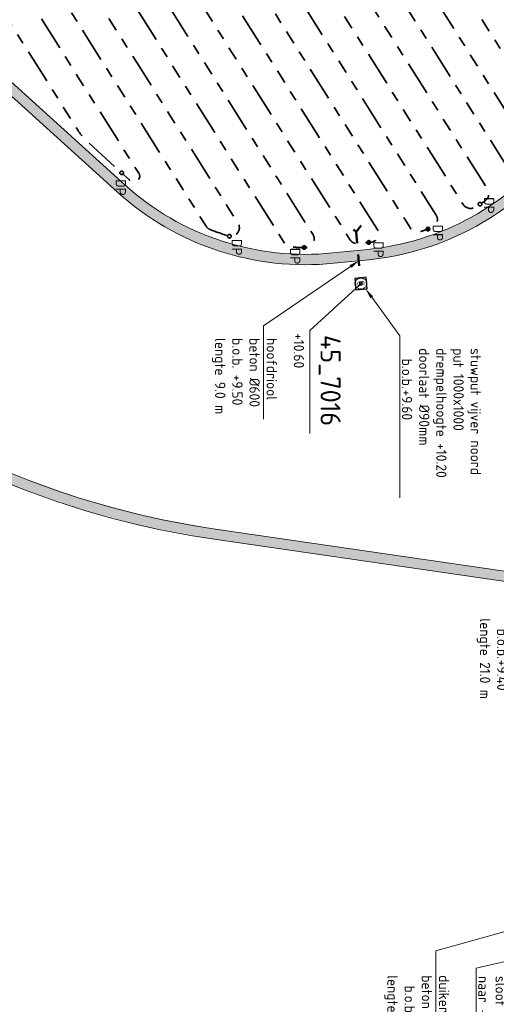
# Model space of a CAD drawing. Header units: metres. Extents: x 232508 to 233531, y 553160 to 554395.
# Tile 18 of 24: x 233165 to 233249, y 554092 to 554264. Entities that reach past the tile are written whole.
import ezdxf
from ezdxf import colors
from ezdxf.entities.mleader import LeaderData, LeaderLine
from ezdxf.enums import TextEntityAlignment as Align
from ezdxf.math import Vec2, Vec3

# ---------------------------------------------------------------- set-up
doc = ezdxf.new("R2010")
doc.units = ezdxf.units.M
for name, pattern in [('HIDDENX2', [0.75, 0.5, -0.25]), ('NLCS-HIDDEN', [4, 2, -2]), ('RI-DRAINAGE', [19.2, 6, -1.8, 1.8, -1.8, 2.4, -1.8, 1.8, -1.8])]:
    doc.linetypes.add(name, pattern=pattern)
doc.layers.get('Defpoints').update_dxf_attribs({"color": 241})
for name, color, linetype, lineweight in [('N-WE-RI-DRAINAGE_DRAIN_PP_125-G', 104, 'RI-DRAINAGE', 35), ('N-WE-RI-DRAINAGE_DRAIN_PP_65-G', 64, 'RI-DRAINAGE', 35), ('N-WE-RI-DRAINAGE_LOZINGSPUNT_ET-T25', 90, 'Continuous', 25), ('X-XX-AL-AANKLEDING-T25', 7, 'Continuous', 25), ('X-XX-AL-REFERENTIE_X_000030163659-G', 7, 'Continuous', 18)]:
    doc.layers.add(name, color=color, linetype=linetype, lineweight=lineweight)
for name, color, linetype, lineweight, true_color in [('N-WE-RI-HWA_PUTNUMMER-S', 150, 'Continuous', 25, 0x007fff), ('N-WE-RI-HWA_RIOOLPUT_STUWPUT-S', 150, 'Continuous', 25, 0x007fff), ('N-WE-RI-WH-DUIKER-T', 150, 'Continuous', 13, 0x007fff), ('N-WE-RI-WH-DUIKER_BETON_600-G', 150, 'NLCS-HIDDEN', 50, 0x007fff)]:
    doc.layers.add(name, color=color, linetype=linetype, lineweight=lineweight, true_color=true_color)
doc.styles.add('NLCS-ISO', font='NLCS-ISO.ttf')
doc.styles.add('NLCS-ISO-ANNOTATIEF-T18', font='NLCS-ISO.ttf', dxfattribs={"height": 1.8})
doc.styles.add('NLCS-ISO-ANNOTATIVE-T25', font='NLCS-ISO.ttf', dxfattribs={"height": 2.5})
doc.styles.add('T18', font='NLCS-ISO.ttf', dxfattribs={"height": 1.8})
doc.styles.add('T25', font='NLCS-ISO.ttf', dxfattribs={"height": 2.5})

# ---------------------------------------------------------------- blocks, each defined once
blk = doc.blocks.new('SRI-PUT_STUWPUT-SO')
at = {"lineweight": -3, "flags": 128}
blk.add_lwpolyline([(-2, -2), (2, -2), (2, 2), (-2, 2)], close=True, dxfattribs=at)
at = {"linetype": 'HIDDENX2', "lineweight": -3, "ltscale": 0.25}
blk.add_circle((0, 0), 2, dxfattribs=at)
at = {"ltscale": 0.1, "style": 'NLCS-ISO'}
blk.add_text('S', height=2.5, dxfattribs=at).set_placement((0, -0.01), align=Align.MIDDLE_CENTER)
blk = doc.blocks.new('*U118')
at = {"layer": 'Defpoints'}
blk.add_lwpolyline([(-0.24, -0.24), (0.21, -0.24), (0.21, 0.21), (-0.24, 0.21)], close=True, dxfattribs=at)
at = {"color": 0, "linetype": 'ByBlock', "lineweight": -2}
for tag, p, height, style in [('PUNTNUMMER', (0.85, 1.24), 2.5, 'T25'), ('AFMETINGEN', (0.85, -1.26), 1.8, 'T18'), ('PUTDEKSELHOOGTE', (0.85, -3.76), 1.8, 'T18'), ('BIJZONDERHEDEN', (0.85, -6.26), 1.8, 'T18')]:
    blk.add_attdef(tag, p, '', height=height, dxfattribs=dict(at, style=style))
at = {"layer": 'Defpoints', "style": 'NLCS-ISO'}
blk.add_text('r', height=0.3, dxfattribs=at).set_placement((-0.01, 0.04), align=Align.MIDDLE_CENTER)
blk = doc.blocks.new('Drainagedoorspuitput')
blk.add_circle((0, 0), 0.315)

msp = doc.modelspace()

# ---------------------------------------------------------------- linework, layer by layer
at = {"layer": 'N-WE-RI-DRAINAGE_DRAIN_PP_65-G', "flags": 128}
for points in [[(233211.69, 554288.99, 0.011035), (233209.47, 554288.66, 0.534272), (233208.45, 554286.38), (233242.73, 554232.09, 0.405717), (233244.77, 554231.6, 0.011238), (233246.52, 554232.69, 0.409578), (233246.97, 554234.74), (233213.15, 554288.3, 0.291538)], [(233223.82, 554289.09, 0.012681), (233221.24, 554289.31, 0.611203), (233219.88, 554287.01), (233250.74, 554238.14, 0.473132), (233253.04, 554237.85, 0.011515), (233254.54, 554239.34, 0.344717), (233254.73, 554241.18), (233224.92, 554288.4, 0.22793)], [(233201.08, 554286.76, 0.001771), (233199.03, 554286.24, 0.508972), (233198.14, 554283.99), (233233.51, 554227.96, 0.340899), (233235.23, 554227.33, 0.011551), (233237.24, 554228.02, 0.477276), (233237.99, 554230.23), (233202.71, 554286.11, 0.300541)], [(233238.38, 554285.26), (233236.61, 554285.95, 0.007263), (233235.22, 554286.46, 0.712087), (233233.45, 554284.25), (233257.52, 554246.13, 0.524896), (233259.99, 554246.03), (233261.27, 554247.74, 0.311564), (233261.34, 554249.44), (233239.1, 554284.66, 0.160705)], [(233190.91, 554284.04, 0.001752), (233188.91, 554283.46, 0.497946), (233188.06, 554281.22), (233222.95, 554225.95, 0.284394), (233224.37, 554225.26), (233225.97, 554225.42, 0.003503), (233226.61, 554225.49, 0.552573), (233227.71, 554227.78), (233192.6, 554283.4, 0.333214)], [(233180.95, 554281, 0.001735), (233178.98, 554280.35, 0.487124), (233178.19, 554278.13), (233211.52, 554225.33, 0.242958), (233212.71, 554224.64, 0.013528), (233215.19, 554224.57, 0.59067), (233216.46, 554226.87), (233182.68, 554280.37, 0.342937)], [(233171.18, 554277.64, 0.001722), (233169.25, 554276.93, 0.476485), (233168.51, 554274.72), (233197.83, 554228.28, 0.160704), (233198.56, 554227.69, 0.018022), (233201.69, 554226.6, 0.696), (233203.4, 554228.83), (233172.96, 554277.03, 0.352632)], [(233161.61, 554273.98, 0.00171), (233159.72, 554273.21, 0.466009), (233159.02, 554271.02), (233175.46, 554244.99, 0.068223), (233177.21, 554242.91), (233184.35, 554236.45, 0.001567), (233184.56, 554236.26, 0.869513), (233186.07, 554237.54), (233163.44, 554273.39, 0.362313)]]:
    msp.add_lwpolyline(points, format="xyb", close=True, dxfattribs=at)
at = {"layer": 'N-WE-RI-WH-DUIKER_BETON_600-G', "flags": 128}
msp.add_lwpolyline([(233224.89, 554228.42), (233224.01, 554227.33), (233222.95, 554228.23)], dxfattribs=at)

# ---------------------------------------------------------------- block references
at = {"layer": 'N-WE-RI-DRAINAGE_DRAIN_PP_125-G'}
for p in [(233183.08, 554237.6), (233245.66, 554232.14), (233236.58, 554227.78), (233201.89, 554226.54), (233214.96, 554224.57), (233226.23, 554225.45)]:
    msp.add_blockref('Drainagedoorspuitput', p, dxfattribs=at)

# ---------------------------------------------------------------- texts
at = {"layer": 'N-WE-RI-DRAINAGE_LOZINGSPUNT_ET-T25', "style": 'NLCS-ISO-ANNOTATIVE-T25'}
for p in [(233181.48, 554235.06), (233245.8, 554231.92), (233236.87, 554227.12), (233226.5, 554224.22)]:
    msp.add_text('DP', height=1.8, rotation=270, dxfattribs=at).set_placement(p, align=Align.BOTTOM_CENTER)

# ---------------------------------------------------------------- leaders
at = {"layer": 'N-WE-RI-WH-DUIKER-T', "linetype": 'Continuous'}
ml = msp.add_multileader_mtext('Standard', dxfattribs=at)
ml.set_content('duiker\\Pbeton %%C400\\P\\pxi-3,l4,t4;b.o.b.^I+9.40\\P\\pi0,l0,tz;lengte 21.0 m', color=256, style='NLCS-ISO-ANNOTATIEF-T18')
ml.set_leader_properties(color=256, linetype='ByLayer', lineweight=13)
ml.build(insert=Vec2(0, 0))
ml.multileader.update_dxf_attribs({"text_left_attachment_type": 6, "text_right_attachment_type": 6, "dogleg_length": 1, "arrow_head_size": 1.8})
ctx = ml.context
ctx.base_point, ctx.char_height, ctx.arrow_head_size, ctx.landing_gap_size, ctx.plane_origin, ctx.plane_x_axis, ctx.plane_y_axis = Vec3(233254.11, 554160.19), 1.8, 1.8, 0.36, Vec3(233215.85, 554125.88), Vec3(0, -1), Vec3(1, 0)
ctx.left_attachment, ctx.right_attachment = 6, 6
notes = []
notes.append((ctx, [(0, (1, 1, 0), (233254.11, 554161.19), (0, -1), 1, [(2, [(233271.49, 554166.02)], 0, [])])]))
ctx.mtext.insert, ctx.mtext.text_direction, ctx.mtext.rotation, ctx.mtext.flow_direction = Vec3(233256.45, 554159.83), Vec3(0, -1), 4.712389, 5
ctx.mtext.has_bg_fill, ctx.mtext.bg_color, ctx.mtext.bg_scale_factor, ctx.mtext.bg_transparency, ctx.mtext.use_window_bg_color = 1, -1027028792, 1.5, 0, 1
ml = msp.add_multileader_mtext('Standard', dxfattribs=at)
ml.set_content('duiker\\Pbeton %%C400\\P\\pxi-3,l4,t4;b.o.b.^I+9.30\\P\\pi0,l0,tz;lengte 17.75 m', color=256, style='NLCS-ISO-ANNOTATIEF-T18')
ml.set_leader_properties(color=256, linetype='ByLayer', lineweight=13)
ml.build(insert=Vec2(0, 0))
ml.multileader.update_dxf_attribs({"text_left_attachment_type": 6, "text_right_attachment_type": 6, "dogleg_length": 1, "arrow_head_size": 1.8})
ctx = ml.context
ctx.base_point, ctx.char_height, ctx.arrow_head_size, ctx.landing_gap_size, ctx.plane_origin, ctx.plane_x_axis, ctx.plane_y_axis = Vec3(233237.95, 554097.91), 1.8, 1.8, 0.36, Vec3(233198.04, 554066.89), Vec3(0, -1), Vec3(1, 0)
ctx.left_attachment, ctx.right_attachment = 6, 6
notes.append((ctx, [(0, (1, 1, 0), (233237.95, 554101.82), (0, -1), 3.91, [(2, [(233266.41, 554109.74)], 0, [])])]))
ctx.mtext.insert, ctx.mtext.text_direction, ctx.mtext.rotation, ctx.mtext.flow_direction = Vec3(233240.29, 554097.55), Vec3(0, -1), 4.712389, 5
ctx.mtext.has_bg_fill, ctx.mtext.bg_color, ctx.mtext.bg_scale_factor, ctx.mtext.bg_transparency, ctx.mtext.use_window_bg_color = 1, -1027028792, 1.5, 0, 1
at = {"layer": 'X-XX-AL-AANKLEDING-T25'}
ml = msp.add_multileader_mtext('Standard', dxfattribs=at)
ml.set_content('stuwput vijver noord\\Pput 1000x1000\\Pdrempelhoogte +10.20\\Pdoorlaat %%C90mm\\P\\pxi-3,l4,t4;b.o.b.^I+9.60', color=256, style='NLCS-ISO-ANNOTATIEF-T18')
ml.set_leader_properties(color=256, linetype='ByLayer', lineweight=13)
ml.build(insert=Vec2(0, 0))
ml.multileader.update_dxf_attribs({"text_left_attachment_type": 5, "text_right_attachment_type": 5, "dogleg_length": 1.8, "arrow_head_size": 1.8})
ctx = ml.context
ctx.base_point, ctx.char_height, ctx.arrow_head_size, ctx.landing_gap_size, ctx.plane_origin, ctx.plane_x_axis, ctx.plane_y_axis = Vec3(233231.66, 554207.35), 1.8, 1.8, 0.36, Vec3(233265.79, 554166.17), Vec3(0, -1), Vec3(1, 0)
ctx.left_attachment, ctx.right_attachment = 5, 5
notes.append((ctx, [(0, (1, 1, 0), (233231.66, 554209.15), (0, -1), 1.8, [(0, [(233225.7, 554217.33)], 0, [])])]))
ctx.mtext.insert, ctx.mtext.text_direction, ctx.mtext.rotation, ctx.mtext.flow_direction = Vec3(233245.82, 554206.99), Vec3(0, -1), 4.712389, 5
ctx.mtext.has_bg_fill, ctx.mtext.bg_color, ctx.mtext.bg_scale_factor, ctx.mtext.bg_transparency, ctx.mtext.use_window_bg_color = 1, -1027028792, 1.5, 0, 1
for ctx, leaders in notes:
    for number, flags, end, landing, length, lines in leaders:
        leader = LeaderData()
        leader.index, (leader.has_last_leader_line, leader.has_dogleg_vector, leader.attachment_direction) = number, flags
        leader.last_leader_point, leader.dogleg_vector, leader.dogleg_length = Vec3(end), Vec3(landing), length
        for number, points, colour, breaks in lines:
            line = LeaderLine()
            line.index, line.vertices, line.color, line.breaks = number, Vec3.list(points), colors.encode_raw_color(colour), breaks
            leader.lines.append(line)
        ctx.leaders.append(leader)

# ---------------------------------------------------------------- next in the draw order: leaders
at = {"layer": 'N-WE-RI-WH-DUIKER-T'}
ml = msp.add_multileader_mtext('Standard', dxfattribs=at)
ml.set_content('hoofdriool\\Pbeton %%C600\\Pb.o.b. +9.50\\Plengte 9.0 m', color=256, style='NLCS-ISO-ANNOTATIEF-T18')
ml.set_leader_properties(color=256, linetype='ByLayer', lineweight=13)
ml.build(insert=Vec2(0, 0))
ml.multileader.update_dxf_attribs({"text_left_attachment_type": 6, "text_right_attachment_type": 6, "dogleg_length": 1.8, "arrow_head_size": 1.8})
ctx = ml.context
ctx.base_point, ctx.char_height, ctx.arrow_head_size, ctx.landing_gap_size, ctx.plane_origin, ctx.plane_x_axis, ctx.plane_y_axis = Vec3(233207.85, 554209.12), 1.8, 1.8, 0.36, Vec3(233246.79, 554166.56), Vec3(0, -1), Vec3(1, 0)
ctx.left_attachment, ctx.right_attachment = 6, 6
notes = []
notes.append((ctx, [(0, (1, 1, 0), (233207.85, 554210.92), (0, -1), 1.8, [(0, [(233224.52, 554222.26)], 0, [])])]))
ctx.mtext.insert, ctx.mtext.text_direction, ctx.mtext.rotation, ctx.mtext.flow_direction = Vec3(233210.19, 554208.76), Vec3(0, -1), 4.712389, 5
ctx.mtext.has_bg_fill, ctx.mtext.bg_color, ctx.mtext.bg_scale_factor, ctx.mtext.bg_transparency, ctx.mtext.use_window_bg_color = 1, -1027028792, 1.5, 0, 1
at = {"layer": 'X-XX-AL-AANKLEDING-T25', "linetype": 'Continuous'}
ml = msp.add_multileader_mtext('Standard', dxfattribs=at)
ml.set_content('sloot uitdiepen \\Pnaar +9.25', color=256, style='NLCS-ISO-ANNOTATIEF-T18')
ml.set_leader_properties(color=256, linetype='ByLayer', lineweight=13)
ml.build(insert=Vec2(0, 0))
ml.multileader.update_dxf_attribs({"text_left_attachment_type": 5, "text_right_attachment_type": 5, "dogleg_length": 1, "arrow_head_size": 1.8})
ctx = ml.context
ctx.base_point, ctx.char_height, ctx.arrow_head_size, ctx.landing_gap_size, ctx.plane_origin, ctx.plane_x_axis, ctx.plane_y_axis = Vec3(233245, 554097.77, 0.01), 1.8, 1.8, 0.36, Vec3(233205.93, 554057.73, 0.01), Vec3(0, -1), Vec3(1, 0)
ctx.left_attachment, ctx.right_attachment = 5, 5
notes.append((ctx, [(0, (1, 1, 0), (233245, 554098.77, 0.01), (0, -1), 1, [(2, [(233264.93, 554103.47, 0.01)], 0, [])])]))
ctx.mtext.insert, ctx.mtext.text_direction, ctx.mtext.rotation, ctx.mtext.flow_direction = Vec3(233250.16, 554097.41, 0.01), Vec3(0, -1), 4.712389, 5
ctx.mtext.has_bg_fill, ctx.mtext.bg_color, ctx.mtext.bg_scale_factor, ctx.mtext.bg_transparency, ctx.mtext.use_window_bg_color = 1, -1027028792, 1.5, 0, 1
for ctx, leaders in notes:
    for number, flags, end, landing, length, lines in leaders:
        leader = LeaderData()
        leader.index, (leader.has_last_leader_line, leader.has_dogleg_vector, leader.attachment_direction) = number, flags
        leader.last_leader_point, leader.dogleg_vector, leader.dogleg_length = Vec3(end), Vec3(landing), length
        for number, points, colour, breaks in lines:
            line = LeaderLine()
            line.index, line.vertices, line.color, line.breaks = number, Vec3.list(points), colors.encode_raw_color(colour), breaks
            leader.lines.append(line)
        ctx.leaders.append(leader)

# ---------------------------------------------------------------- next in the draw order: linework, layer by layer
at = {"layer": 'N-WE-RI-HWA_PUTNUMMER-S', "lineweight": 13, "flags": 128}
msp.add_lwpolyline([(233224.65, 554218.04), (233215.93, 554210.11), (233215.93, 554192.13)], dxfattribs=at)
at = {"layer": 'N-WE-RI-WH-DUIKER_BETON_600-G', "flags": 128}
msp.add_lwpolyline([(233224.01, 554227.33), (233224.77, 554219.27)], dxfattribs=at)
at = {"layer": 'X-XX-AL-REFERENTIE_X_000030163659-G', "color": 241, "transparency": 33554636, "const_width": 1.8, "flags": 128}
msp.add_lwpolyline([(233351.08, 554216.11), (233345.02, 554233.89, 0.201659), (233334.73, 554245.48), (233310.38, 554257.14, 0.3511), (233289.75, 554252.57, -0.28426), (233279.73, 554249.03, 0.288463), (233259.3, 554241.63, -0.204877), (233226.19, 554223.33), (233220.04, 554222.71, -0.212057), (233182.94, 554234.89), (233154.36, 554260.73)], format="xyb", dxfattribs=at)
at = {"layer": 'X-XX-AL-REFERENTIE_X_000030163659-G', "color": 241, "lineweight": 13, "flags": 128}
msp.add_lwpolyline([(233351.93, 554216.4), (233345.87, 554234.18, 0.201659), (233335.11, 554246.29), (233310.77, 554257.95, 0.3511), (233289.05, 554253.13, -0.28426), (233279.92, 554249.91, 0.288463), (233258.59, 554242.18, -0.204877), (233226.09, 554224.23), (233219.95, 554223.61, -0.212057), (233183.54, 554235.56), (233154.97, 554261.4), (233153.76, 554260.07), (233182.34, 554234.22, 0.212057), (233220.13, 554221.82), (233226.28, 554222.44, 0.204877), (233260.01, 554241.08, -0.288463), (233279.54, 554248.15, 0.28426), (233290.45, 554252, -0.3511), (233309.98, 554256.33), (233334.34, 554244.67, -0.201659), (233344.17, 554233.6), (233350.23, 554215.82)], format="xyb", dxfattribs=at)
at = {"layer": 'X-XX-AL-REFERENTIE_X_000030163659-G', "color": 151, "transparency": 33554636, "const_width": 1.8, "flags": 128}
msp.add_lwpolyline([(233142.85, 554194.61, 0.098938), (233199.36, 554174.53), (233256.23, 554166.26, 0.032925), (233275.9, 554164.72), (233309.72, 554164.29)], format="xyb", dxfattribs=at)
at = {"layer": 'X-XX-AL-REFERENTIE_X_000030163659-G', "color": 151, "lineweight": 13, "flags": 128}
msp.add_lwpolyline([(233309.73, 554165.19), (233275.92, 554165.62, -0.032925), (233256.36, 554167.16), (233199.48, 554175.42, -0.098938), (233143.32, 554195.38), (233142.39, 554193.84, 0.098938), (233199.23, 554173.64), (233256.1, 554165.37, 0.032925), (233275.89, 554163.82), (233309.53, 554163.39)], format="xyb", dxfattribs=at)

# ---------------------------------------------------------------- next in the draw order: block references
at = {"layer": 'N-WE-RI-HWA_PUTNUMMER-S'}
ref = msp.add_blockref('*U118', (233224.87, 554218.28), dxfattribs=dict(at, rotation=270))
ref.add_attrib('PUNTNUMMER', '45_7016', (233217.81, 554209.31), dxfattribs={"layer": '0', "color": 0, "linetype": 'ByBlock', "lineweight": -2, "height": 3.5, "rotation": 270, "style": 'NLCS-ISO'})
ref.add_attrib('PUTDEKSELHOOGTE', '+10.60', (233213.13, 554209.62), dxfattribs={"layer": '0', "color": 0, "linetype": 'ByBlock', "lineweight": -2, "height": 1.8, "rotation": 270, "style": 'NLCS-ISO'})
at = {"layer": 'N-WE-RI-HWA_RIOOLPUT_STUWPUT-S', "xscale": 0.4999999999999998, "yscale": 0.4999999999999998, "zscale": 0.7, "rotation": 275.5166818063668}
msp.add_blockref('SRI-PUT_STUWPUT-SO', (233224.87, 554218.28), dxfattribs=at)

# ---------------------------------------------------------------- next in the draw order: texts
at = {"layer": 'N-WE-RI-DRAINAGE_LOZINGSPUNT_ET-T25', "style": 'NLCS-ISO-ANNOTATIVE-T25'}
for p in [(233201.76, 554224.61), (233211.95, 554223.08)]:
    msp.add_text('DP', height=1.8, rotation=270, dxfattribs=at).set_placement(p, align=Align.BOTTOM_CENTER)

doc.saveas('drawing.dxf')
